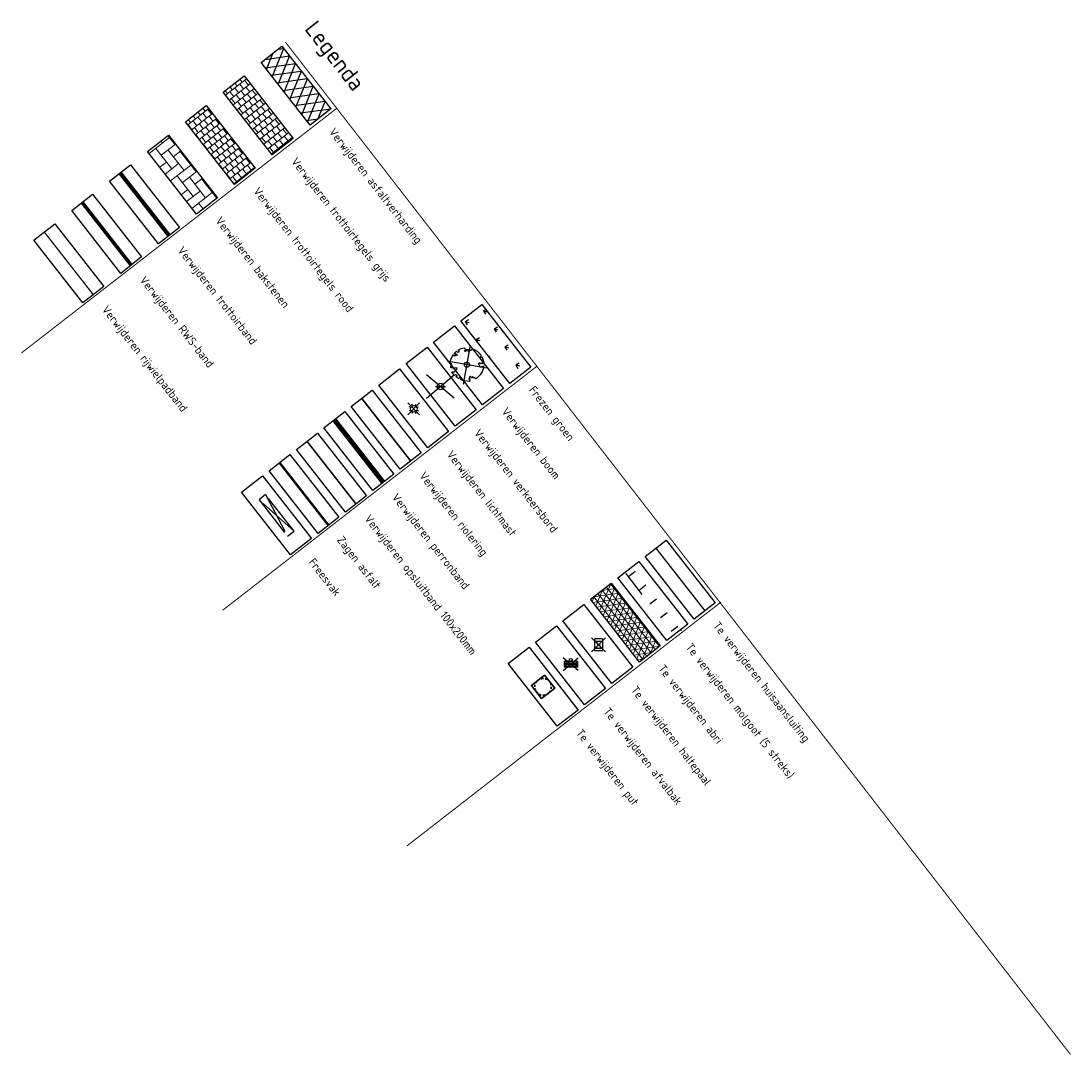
# Model space of a CAD drawing. Header units: metres. Extents: x 196882 to 197709, y 354811 to 355604.
# Tile 1 of 68: x 196882 to 196945, y 354975 to 355037. Entities that reach past the tile are written whole.
import ezdxf
from ezdxf.enums import TextEntityAlignment as Align

# ---------------------------------------------------------------- set-up
doc = ezdxf.new("R2010")
doc.units = ezdxf.units.M
doc.linetypes.add('DASHED2', pattern=[0.375, 0.25, -0.125])
doc.linetypes.add('HIDDENX2', pattern=[0.75, 0.5, -0.25])
doc.layers.get('0').update_dxf_attribs({"lineweight": 18})
for name, color, linetype, lineweight in [('N-WE-RI-PUT_BETON-S', 7, 'Continuous', 25), ('V-WE-GR-BOOM-S', 7, 'Continuous', 25), ('V-WE-IE-MEUBILAIR_WEGMEUBILAIR_AFVALBAK-S', 7, 'Continuous', 25), ('V-WE-IE-MEUBILAIR_WEGMEUBILAIR_LICHTMAST-A', 7, 'Continuous', 18), ('V-WE-IE-MEUBILAIR_WEGMEUBILAIR_VERKEERSBORD-S', 7, 'Continuous', 25), ('V-WE-RI-GWA_HUISAANSLUITING_PVC-G', 1, 'RI-GWA_HUISAANSLUITING-V', 25), ('V-WE-RI-VWA_TRANSPORTLEIDING-G', 20, 'RI-VWA-V', 35), ('V-WE-VH-KANTOPSLUITING_BUSHALTEBAND-G', 30, 'VH-BUSHALTEBAND-V', 25), ('V-WE-VH-KANTOPSLUITING_OPSLUITBAND-G', 7, 'VH-OPSLUITBAND-V', 25), ('V-WE-VH-KANTOPSLUITING_RIJWIELPADBAND_380X200-G', 10, 'VH-RIJWIELPADBAND_380X200-V', 0), ('V-WE-VH-KANTOPSLUITING_TROTTOIRBAND-G', 7, 'VH-TROTTOIRBAND-V', 0), ('V-WE-VH-KANTOPSLUITING_TROTTOIRBAND_RWS-G', 7, 'VH-RWSBAND-V', 0), ('V-WE-VH-VERHARDING_BETONSTRAATSTEEN-A', 252, 'Continuous', 18), ('V-WE-VH-VERHARDING_TEGEL-A', 252, 'Continuous', 18), ('V-WE-VH-ZAAGSNEDE-G', 7, 'ZAAGSNEDE_LINE', 30), ('V-WE-VW-HALTEPAAL-S', 7, 'Continuous', 25)]:
    doc.layers.add(name, color=color, linetype=linetype, lineweight=lineweight)
for name, color, linetype in [('tek_TEKST_ALGEMEEN', 7, 'Continuous'), ('V-WE-IE-LICHTMAST-G', 7, 'Continuous'), ('V-WE-VH-FREESVAK-G', 7, 'DASHED2'), ('V_WEGEN_A_ASFALT', 252, 'Continuous'), ('V_WEGEN_A_BSS', 252, 'Continuous'), ('X-XX-AL-LEGENDA-G', 7, 'Continuous')]:
    doc.layers.add(name, color=color, linetype=linetype)
doc.layers.add('V_GROEN_A_GRAS', color=3, linetype='Continuous', true_color=0x00ff00)
doc.styles.add('NLCS-ISO', font='NLCS-ISO.ttf')
doc.styles.add('NLCS-ISO-M500-T25', font='NLCS-ISO.ttf', dxfattribs={"height": 1})
doc.styles.get("Standard").update_dxf_attribs({"font": 'arial.ttf'})
doc.linetypes.add('RI-GWA_HUISAANSLUITING-V', pattern='A,2,[24,NLCS.SHX,S=1,R=0,X=0,Y=0],2,-1.8,2.6,-1.8,2.6,-1.8,2.6,-1.8', length=19)
doc.linetypes.add('RI-VWA-V', pattern='A,2.5,[24,NLCS.SHX,S=1,R=0,X=0,Y=0],2.5,-3,0,-3', length=11)
doc.linetypes.add('VH-BUSHALTEBAND-V', pattern='A,2,-2,1,[24,NLCS.SHX,S=1,R=0,X=0,Y=0],1,-2', length=8)
doc.linetypes.add('VH-OPSLUITBAND-V', pattern='A,4,-2,2,-2,2,[24,NLCS.SHX,S=1,R=0,X=0,Y=0],2,-2,2,-2', length=20)
doc.linetypes.add('VH-RIJWIELPADBAND_380X200-V', pattern='A,4,[24,NLCS.SHX,S=1,R=0,X=0,Y=0],4,-2,2,-2,0,-2,2,-2', length=20)
doc.linetypes.add('VH-RWSBAND-V', pattern='A,5,[24,NLCS.SHX,S=1,R=0,X=0,Y=0],5,-2,2,-2,2,-2,2,-2', length=24)
doc.linetypes.add('VH-TROTTOIRBAND-V', pattern='A,2.5,[24,NLCS.SHX,S=1,R=0,X=0,Y=0],2.5,-2,2,-2,2,-2', length=15)
doc.linetypes.add('ZAAGSNEDE_LINE', pattern='A,12.7,-5.08,["Z",Standard,S=2.54,R=0,X=-2.54,Y=-1.27],-6.35', length=24.13)

# ---------------------------------------------------------------- blocks, each defined once
blk = doc.blocks.new('*U82')
at = {"color": 1}
blk.add_lwpolyline([(0.087, 0.942), (0.088, 0.944), (0.09, 0.946), (0.091, 0.948), (0.093, 0.949), (0.095, 0.951), (0.096, 0.952), (0.097, 0.954), (0.099, 0.956), (0.1, 0.958), (0.102, 0.96), (0.103, 0.963), (0.103, 0.967), (0.103, 0.972), (0.103, 0.977), (0.102, 0.983), (0.095, 1.007, -0.52938), (0.106, 1.02, -0.087139), (0.444, 0.925, -0.372341), (0.457, 0.895), (0.471, 0.824), (0.436, 0.789), (0.398, 0.797), (0.353, 0.763), (0.371, 0.72), (0.417, 0.705), (0.542, 0.734), (0.573, 0.717), (0.57, 0.691), (0.541, 0.673), (0.515, 0.588), (0.549, 0.534), (0.634, 0.669, -0.504641), (0.681, 0.628, 0.331948), (0.709, 0.584, 0.282008), (0.799, 0.601), (0.791, 0.597, -0.512156), (0.833, 0.597, -0.16076), (1.019, -0.011), (0.995, -0.034), (0.995, -0.059), (0.972, -0.063), (0.975, -0.088), (0.94, -0.076), (0.929, -0.104), (0.973, -0.133), (0.987, -0.144), (1.011, -0.12, -0.106371), (0.868, -0.522), (0.741, -0.44), (0.718, -0.456), (0.702, -0.389), (0.657, -0.335), (0.605, -0.335), (0.606, -0.398), (0.566, -0.536), (0.572, -0.562), (0.601, -0.566), (0.786, -0.637, -0.236298), (-0.045, -1.003, 0.159625), (-0.069, -0.954, 0.350802), (-0.063, -0.906, -0.504641), (-0.12, -0.879), (-0.106, -0.834), (-0.129, -0.792), (-0.16, -0.796), (-0.165, -0.829), (-0.188, -0.842), (-0.216, -0.821), (-0.24, -0.695), (-0.258, -0.677), (-0.304, -0.678), (-0.317, -0.733), (-0.336, -0.739), (-0.354, -0.785), (-0.401, -0.76, 0.733583), (-0.384, -0.795, -0.861625), (-0.374, -0.826, 0.279978), (-0.409, -0.879), (-0.407, -0.881, -0.827056), (-0.442, -0.917, -0.116774), (-0.83, -0.511), (-0.823, -0.51), (-0.817, -0.508), (-0.812, -0.506), (-0.808, -0.504), (-0.805, -0.502), (-0.803, -0.5), (-0.801, -0.497), (-0.754, -0.437), (-0.752, -0.435), (-0.752, -0.433), (-0.751, -0.431), (-0.75, -0.429), (-0.75, -0.427), (-0.749, -0.425), (-0.748, -0.422), (-0.747, -0.42), (-0.746, -0.417), (-0.744, -0.414), (-0.743, -0.411), (-0.741, -0.408), (-0.739, -0.405), (-0.738, -0.401), (-0.736, -0.398), (-0.735, -0.395), (-0.734, -0.392), (-0.734, -0.389), (-0.733, -0.386), (-0.733, -0.383), (-0.733, -0.381), (-0.734, -0.379), (-0.734, -0.377), (-0.735, -0.375), (-0.736, -0.374), (-0.738, -0.374), (-0.74, -0.373), (-0.742, -0.373), (-0.744, -0.373), (-0.746, -0.373), (-0.748, -0.373), (-0.75, -0.372), (-0.753, -0.371), (-0.755, -0.37), (-0.758, -0.369), (-0.76, -0.367), (-0.763, -0.365), (-0.765, -0.363), (-0.768, -0.361), (-0.771, -0.359), (-0.773, -0.357), (-0.776, -0.355), (-0.779, -0.352), (-0.781, -0.35), (-0.83, -0.406), (-0.832, -0.403), (-0.835, -0.4), (-0.837, -0.397), (-0.839, -0.394), (-0.841, -0.39), (-0.844, -0.388), (-0.848, -0.386), (-0.855, -0.385), (-0.864, -0.386), (-0.876, -0.388), (-0.891, -0.393, -0.040997), (-0.958, -0.205), (-0.923, -0.211), (-0.893, -0.231), (-0.876, -0.216), (-0.856, -0.185), (-0.875, -0.156), (-0.865, -0.113), (-0.904, -0.11), (-0.93, -0.085), (-0.978, -0.116, -0.05814), (-0.998, 0.166), (-0.97, 0.16), (-0.86, 0.073), (-0.812, 0.089), (-0.626, 0.139), (-0.61, 0.2), (-0.682, 0.229), (-0.693, 0.252), (-0.824, 0.317), (-0.827, 0.354), (-0.872, 0.391), (-0.89, 0.428), (-0.859, 0.476), (-0.792, 0.486), (-0.73, 0.527), (-0.729, 0.568), (-0.768, 0.613), (-0.757, 0.632), (-0.773, 0.662, -0.13428), (-0.333, 0.967, -0.541727), (-0.319, 0.957), (-0.322, 0.928), (-0.321, 0.913), (-0.319, 0.902), (-0.316, 0.893), (-0.312, 0.887), (-0.307, 0.882), (-0.302, 0.878), (-0.297, 0.875), (-0.293, 0.872), (-0.289, 0.868), (-0.286, 0.865), (-0.282, 0.862), (-0.279, 0.859), (-0.276, 0.857), (-0.273, 0.855), (-0.269, 0.854), (-0.266, 0.854), (-0.262, 0.855), (-0.258, 0.857), (-0.255, 0.859), (-0.25, 0.861), (-0.246, 0.863), (-0.242, 0.865), (-0.238, 0.867), (-0.234, 0.868), (-0.229, 0.869), (-0.225, 0.87), (-0.221, 0.871), (-0.217, 0.871), (-0.213, 0.872), (-0.21, 0.873), (-0.206, 0.874), (-0.203, 0.876), (-0.2, 0.879), (-0.197, 0.882), (-0.195, 0.885), (-0.193, 0.865), (-0.188, 0.86), (-0.167, 0.824), (-0.122, 0.799), (-0.185, 0.902), (-0.184, 0.905), (-0.183, 0.908), (-0.183, 0.911), (-0.183, 0.914), (-0.184, 0.917), (-0.185, 0.92), (-0.188, 0.923), (-0.191, 0.926), (-0.194, 0.929), (-0.199, 0.933), (-0.204, 0.938), (-0.21, 0.944), (-0.216, 0.951), (-0.223, 0.959), (-0.24, 0.98, -0.543104), (-0.234, 0.996, -0.046766), (-0.047, 1.023, -0.385168), (-0.036, 1.015), (-0.03, 0.976), (-0.028, 0.964), (-0.024, 0.956), (-0.021, 0.951), (-0.017, 0.947), (-0.013, 0.946), (-0.009, 0.945), (-0.005, 0.945), (-0.002, 0.945), (0.002, 0.944), (0.005, 0.943), (0.009, 0.942), (0.012, 0.941), (0.015, 0.939), (0.019, 0.938), (0.022, 0.936), (0.025, 0.935), (0.028, 0.934), (0.031, 0.932), (0.033, 0.931), (0.036, 0.929), (0.038, 0.928), (0.04, 0.926), (0.042, 0.924), (0.044, 0.922), (0.045, 0.92), (0.046, 0.919), (0.047, 0.917), (0.048, 0.915), (0.049, 0.914), (0.051, 0.913), (0.052, 0.912), (0.054, 0.912), (0.056, 0.912), (0.058, 0.913), (0.06, 0.914), (0.062, 0.915), (0.065, 0.916), (0.067, 0.918), (0.07, 0.921), (0.072, 0.923), (0.074, 0.926), (0.076, 0.929), (0.079, 0.932), (0.081, 0.935), (0.083, 0.937), (0.085, 0.94)], format="xyb", close=True, dxfattribs=at)
at = {"color": 10}
for points in [[(0.849, -0.849), (-0.849, 0.849)], [(-0.849, -0.849), (0.849, 0.849)]]:
    blk.add_lwpolyline(points, dxfattribs=at)
at = {"color": 1}
blk.add_circle((0, 0), 0.15, dxfattribs=at)
at = {"color": 7, "style": 'NLCS-ISO-M500-T25'}
for tag, p in [('NR', (-0.492, -0.08)), ('NAAM', (-0.492, -0.32))]:
    blk.add_attdef(tag, p, '', height=0.2, dxfattribs=at)
at = {"color": 7, "style": 'NLCS-ISO-M500-T25', "flags": 1}
for tag, p in [('WETNAAM', (-0.492, -0.56)), ('STAMDIA', (-0.492, -0.8)), ('STAMOMTR', (-0.492, -1.04)), ('OPMERKING', (-0.492, -1.28))]:
    blk.add_attdef(tag, p, '', height=0.2, dxfattribs=at)
blk = doc.blocks.new('V-SIE-WEG_VERKEERSBORD')
at = {"color": 0}
for p, q in [((-0.836, -0.701), (0.836, 0.701)), ((0.836, -0.701), (-0.836, 0.701))]:
    blk.add_line(p, q, dxfattribs=at)
blk.add_line((-0.3, 0), (0.3, 0))
blk.add_circle((0, 0), 0.2)
at = {"style": 'NLCS-ISO'}
blk.add_attdef('VERKEERSBORD', (0.2, 0.202), '', height=0.4, dxfattribs=at)
blk = doc.blocks.new('Lichtmast_V')
for points in [[(0.354, 0.354), (-0.354, -0.354)], [(0.354, -0.354), (-0.354, 0.354)], [(-0.185, 0.077), (-0.277, 0.115)], [(-0.077, 0.185), (-0.115, 0.277)], [(0.077, 0.185), (0.115, 0.277)], [(0.185, 0.077), (0.277, 0.115)], [(-0.185, -0.077), (-0.277, -0.115)], [(-0.077, -0.185), (-0.115, -0.277)], [(0.077, -0.185), (0.115, -0.277)], [(0.185, -0.077), (0.277, -0.115)]]:
    blk.add_lwpolyline(points)
at = {"layer": 'V-WE-IE-LICHTMAST-G'}
blk.add_circle((0, 0), 0.2, dxfattribs=at)
blk = doc.blocks.new('SVW-HALTEPAAL-SO')
for p, q in [((-1.29, 1.06), (1.29, 1.06)), ((-1.29, -1.06), (1.29, -1.06))]:
    blk.add_line(p, q)
for points in [[(2.12, 2.12), (-2.12, -2.12)], [(2.12, -2.12), (-2.12, 2.12)]]:
    blk.add_lwpolyline(points)
blk.add_lwpolyline([(-1.09, -1.76), (1.09, -1.76, 0.414214), (1.29, -1.56), (1.29, 1.56, 0.414214), (1.09, 1.76), (-1.09, 1.76, 0.414214), (-1.29, 1.56), (-1.29, -1.56, 0.414214)], format="xyb", close=True)
at = {"lineweight": 18, "style": 'NLCS-ISO'}
blk.add_text('h', height=1.8, dxfattribs=at).set_placement((0.02, 0.01), align=Align.MIDDLE_CENTER)
blk = doc.blocks.new('V-SIE-WEG_AFVALBAK_TYPE_02')
at = {"color": 0}
for p, q in [((-0.453, -0.645), (0.453, 0.115)), ((0.453, -0.645), (-0.453, 0.115))]:
    blk.add_line(p, q, dxfattribs=at)
at = {"linetype": 'Continuous'}
for p, q in [((0.4, -0.091), (-0.4, -0.091)), ((-0.34, -0.195), (-0.4, -0.091)), ((-0.34, -0.252), (-0.4, -0.441)), ((0.4, -0.441), (-0.4, -0.441)), ((0.34, -0.195), (-0.34, -0.195)), ((-0.34, -0.252), (-0.34, -0.195)), ((0.34, -0.252), (-0.34, -0.252)), ((-0.302, -0.297), (-0.333, -0.397)), ((0.333, -0.397), (-0.333, -0.397)), ((0.302, -0.297), (-0.302, -0.297)), ((0.302, -0.297), (0.333, -0.397)), ((0.34, -0.195), (0.4, -0.091)), ((0.34, -0.252), (0.34, -0.195)), ((0.34, -0.252), (0.4, -0.441))]:
    blk.add_line(p, q, dxfattribs=at)
for p, q in [((-0.4, -0.091), (-0.4, -0.441)), ((0.4, -0.091), (0.4, -0.441))]:
    blk.add_line(p, q)
blk.add_circle((0, 0), 0.0908, dxfattribs=at)
blk = doc.blocks.new('*U86')
at = {"color": 1, "lineweight": 30}
blk.add_lwpolyline([(-0.5, 0.5), (0.5, 0.5), (0.5, -0.5), (-0.5, -0.5)], close=True, dxfattribs=at)
at = {"color": 1, "linetype": 'HIDDENX2', "lineweight": 30, "ltscale": 0.25}
blk.add_circle((0, 0), 0.5, dxfattribs=at)
for tag, p in [('PUTNR', (1.153, 0.735)), ('MVHOOGTE', (1.153, 0.035))]:
    blk.add_attdef(tag, text='', height=0.5).set_placement(p, align=Align.MIDDLE)
blk.add_attdef('H', text='', height=0.5).set_placement((0, 0), align=Align.MIDDLE_CENTER)

msp = doc.modelspace()

# ---------------------------------------------------------------- hatches: boundary and pattern name
at = {"layer": 'V-WE-IE-MEUBILAIR_WEGMEUBILAIR_LICHTMAST-A'}
h = msp.add_hatch(dxfattribs=at)
h.set_pattern_fill('NET3', color=256, scale=0.1)
h.set_pattern_definition([(308.01566048, (0, 0), (0.250139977, 0.19554089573), []), (8.01566048, (0, 0), (-0.04427339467, 0.31439802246), []), (68.01566048, (0, 0), (-0.29441337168, 0.11885712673), [])])
h.paths.add_polyline_path([(196917.718, 355003.443), (196920.674, 354999.661), (196919.414, 354998.676), (196916.457, 355002.458)])
at = {"layer": 'V-WE-VH-VERHARDING_BETONSTRAATSTEEN-A'}
h = msp.add_hatch(dxfattribs=at)
h.set_pattern_fill('AVH-BSS_KEIFORMAAT_KEPER', color=256, scale=5, pattern_type=2)
h.set_pattern_definition([(308.01566048, (202.60715, -99.2409), (0.7369526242, -0.0902819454), [1.575, -0.525]), (218.01566048, (203.4344, -98.59423), (0.7369526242, -0.0902819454), [1.575, -0.525])])
h.paths.add_polyline_path([(196890.993, 355030.466), (196893.95, 355026.684), (196892.689, 355025.699), (196889.733, 355029.48)])
at = {"layer": 'V-WE-VH-VERHARDING_TEGEL-A'}
h = msp.add_hatch(dxfattribs=at)
h.set_pattern_fill('AVH-TEGEL_300X300_HALFST', color=256, scale=1.25, pattern_type=2)
h.set_pattern_definition([(308.015660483, (67.84354, 14.9511), (0.378674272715, -0.1799640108), [0.375, -0.375]), (38.01566048, (67.84354, 14.9511), (-0.23095381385, 0.29544091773), [])])
h.paths.add_polyline_path([(196895.563, 355034.038), (196898.519, 355030.256), (196897.259, 355029.271), (196894.302, 355033.052)])
h = msp.add_hatch(dxfattribs=at)
h.set_pattern_fill('AVH-TEGEL_300X300_HALFST', color=11, scale=1.25, pattern_type=2)
h.set_pattern_definition([(308.015660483, (62.50965, 15.04364), (0.378674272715, -0.1799640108), [0.375, -0.375]), (38.01566048, (62.50965, 15.04364), (-0.23095381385, 0.29544091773), [])])
h.paths.add_polyline_path([(196893.278, 355032.252), (196896.234, 355028.47), (196894.974, 355027.485), (196892.018, 355031.266)])
at = {"layer": 'V_GROEN_A_GRAS'}
h = msp.add_hatch(dxfattribs=at)
h.set_pattern_fill('GRASS', color=70, scale=0.05, angle=-52.20471, style=0)
h.set_pattern_definition([(345.81095477, (401523.2593, 63514.8605), (1.0907547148, 0.650502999), [0.238125, -1.557926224]), (300.81095477, (401523.2593, 63514.8605), (1.090754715, 0.650502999), [0.238125, -1.031875]), (30.81095477, (401523.2593, 63514.8605), (-0.650502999, 1.090754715), [0.238125, -1.031875])])
h.paths.add_polyline_path([(196909.911, 355020.25), (196912.867, 355016.468), (196911.606, 355015.483), (196908.65, 355019.264)])
at = {"layer": 'V_WEGEN_A_ASFALT'}
h = msp.add_hatch(dxfattribs=at)
h.set_pattern_fill('AVH-ASFALT', color=256, scale=0.5, style=0, pattern_type=2)
h.set_pattern_definition([(8.01566048, (77.0048, 57.09996), (-0.0697218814, 0.495114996), []), (68.01566048, (77.0048, 57.09996), (-0.463643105, 0.1871765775), [])])
h.paths.add_polyline_path([(196897.848, 355035.824), (196900.804, 355032.042), (196899.543, 355031.057), (196896.587, 355034.838)])
at = {"layer": 'V_WEGEN_A_BSS', "linetype": 'Continuous'}
h = msp.add_hatch(dxfattribs=at)
h.set_pattern_fill('AVH-BSS_KEIFORMAAT_HALFST', color=256, scale=5, angle=-270, style=0, pattern_type=2)
h.set_pattern_definition([(37.8188, (196917.06635, 354883.57), (0.0928136, 0.736638), [0.525, -0.525]), (127.8188, (196917.06635, 354883.57), (-0.4147258, -0.3219122), [])])
h.paths.add_polyline_path([(196918.997, 355004.352), (196918.604, 355004.019), (196921.561, 355000.237), (196921.953, 355000.57)])

# ---------------------------------------------------------------- linework, layer by layer
at = {"layer": 'tek_TEKST_ALGEMEEN', "lineweight": 30, "const_width": 0.06}
for points in [[(196898.059, 355036.073), (196945.427, 354974.997)], [(196882.131, 355017.324), (196901.155, 355032.084)], [(196894.268, 355001.798), (196913.217, 355016.51)], [(196905.384, 354987.578), (196924.333, 355002.289)]]:
    msp.add_lwpolyline(points, dxfattribs=at)
at = {"layer": 'V-WE-RI-GWA_HUISAANSLUITING_PVC-G'}
msp.add_lwpolyline([(196920.397, 355005.537), (196923.353, 355001.755)], dxfattribs=at)
at = {"layer": 'V-WE-RI-VWA_TRANSPORTLEIDING-G', "flags": 128}
msp.add_lwpolyline([(196902.662, 355014.584), (196905.619, 355010.802)], dxfattribs=at)
at = {"layer": 'V-WE-VH-FREESVAK-G', "ltscale": 10}
msp.add_lwpolyline([(196898.188, 355006.263), (196898.582, 355006.571), (196896.857, 355008.777), (196896.463, 355008.469)], close=True, dxfattribs=at)
for points in [[(196896.857, 355008.777), (196898.188, 355006.263)], [(196898.582, 355006.571), (196896.463, 355008.469)]]:
    msp.add_lwpolyline(points, dxfattribs=at)
at = {"layer": 'V-WE-VH-KANTOPSLUITING_BUSHALTEBAND-G', "const_width": 0.3, "flags": 128}
msp.add_lwpolyline([(196901.008, 355013.29), (196903.964, 355009.509)], dxfattribs=at)
at = {"layer": 'V-WE-VH-KANTOPSLUITING_OPSLUITBAND-G', "const_width": 0.1, "flags": 128}
msp.add_lwpolyline([(196899.354, 355011.997), (196902.31, 355008.215)], dxfattribs=at)
at = {"layer": 'V-WE-VH-KANTOPSLUITING_RIJWIELPADBAND_380X200-G', "const_width": 0.08, "flags": 128}
msp.add_lwpolyline([(196883.509, 355024.615), (196886.465, 355020.833)], dxfattribs=at)
at = {"layer": 'V-WE-VH-KANTOPSLUITING_TROTTOIRBAND-G', "const_width": 0.25, "flags": 128}
msp.add_lwpolyline([(196888.078, 355028.187), (196891.035, 355024.405)], dxfattribs=at)
at = {"layer": 'V-WE-VH-KANTOPSLUITING_TROTTOIRBAND_RWS-G', "const_width": 0.22, "flags": 128}
msp.add_lwpolyline([(196885.794, 355026.401), (196888.75, 355022.619)], dxfattribs=at)
at = {"layer": 'V-WE-VH-ZAAGSNEDE-G', "const_width": 0.145, "flags": 128}
msp.add_lwpolyline([(196897.699, 355010.704), (196900.655, 355006.922)], dxfattribs=at)
at = {"layer": 'X-XX-AL-LEGENDA-G', "flags": 128}
for points in [[(196897.848, 355035.824), (196900.804, 355032.042), (196899.543, 355031.057), (196896.587, 355034.838)], [(196895.563, 355034.038), (196898.519, 355030.256), (196897.259, 355029.271), (196894.302, 355033.052)], [(196893.278, 355032.252), (196896.234, 355028.47), (196894.974, 355027.485), (196892.018, 355031.266)], [(196890.993, 355030.466), (196893.95, 355026.684), (196892.689, 355025.699), (196889.733, 355029.48)], [(196888.709, 355028.68), (196891.665, 355024.898), (196890.404, 355023.912), (196887.448, 355027.694)], [(196886.424, 355026.893), (196889.38, 355023.112), (196888.12, 355022.126), (196885.163, 355025.908)], [(196884.139, 355025.107), (196887.095, 355021.326), (196885.835, 355020.34), (196882.879, 355024.122)], [(196909.911, 355020.25), (196912.867, 355016.468), (196911.606, 355015.483), (196908.65, 355019.264)], [(196908.256, 355018.957), (196911.212, 355015.175), (196909.952, 355014.19), (196906.996, 355017.971)], [(196906.602, 355017.663), (196909.558, 355013.882), (196908.297, 355012.896), (196905.341, 355016.678)], [(196904.947, 355016.37), (196907.903, 355012.588), (196906.643, 355011.603), (196903.687, 355015.384)], [(196903.293, 355015.077), (196906.249, 355011.295), (196904.988, 355010.309), (196902.032, 355014.091)], [(196901.638, 355013.783), (196904.594, 355010.002), (196903.334, 355009.016), (196900.378, 355012.798)], [(196899.984, 355012.49), (196902.94, 355008.708), (196901.679, 355007.723), (196898.723, 355011.504)], [(196898.329, 355011.196), (196901.286, 355007.415), (196900.025, 355006.429), (196897.069, 355010.211)], [(196896.675, 355009.903), (196899.631, 355006.122), (196898.371, 355005.136), (196895.414, 355008.918)], [(196921.027, 355006.03), (196923.983, 355002.248), (196922.722, 355001.263), (196919.766, 355005.044)], [(196919.372, 355004.736), (196922.329, 355000.955), (196921.068, 354999.969), (196918.112, 355003.751)], [(196917.718, 355003.443), (196920.674, 354999.661), (196919.414, 354998.676), (196916.457, 355002.458)], [(196916.063, 355002.15), (196919.02, 354998.368), (196917.759, 354997.383), (196914.803, 355001.164)], [(196914.409, 355000.856), (196917.365, 354997.075), (196916.105, 354996.089), (196913.148, 354999.871)], [(196912.754, 354999.563), (196915.711, 354995.781), (196914.45, 354994.796), (196911.494, 354998.578)]]:
    msp.add_lwpolyline(points, close=True, dxfattribs=at)

# ---------------------------------------------------------------- block references
at = {"layer": 'N-WE-RI-PUT_BETON-S', "rotation": 308.0156604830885}
msp.add_blockref('*U86', (196913.602, 354997.18), dxfattribs=at)
at = {"layer": 'V-WE-GR-BOOM-S', "rotation": 35}
msp.add_blockref('*U82', (196909.007, 355016.613), dxfattribs=at)
at = {"layer": 'V-WE-IE-LICHTMAST-G', "color": 3, "linetype": 'Continuous', "lineweight": 0}
msp.add_blockref('Lichtmast_V', (196905.802, 355013.953), dxfattribs=at)
at = {"layer": 'V-WE-IE-MEUBILAIR_WEGMEUBILAIR_AFVALBAK-S'}
msp.add_blockref('V-SIE-WEG_AFVALBAK_TYPE_02', (196915.275, 354998.805), dxfattribs=at)
at = {"layer": 'V-WE-IE-MEUBILAIR_WEGMEUBILAIR_VERKEERSBORD-S', "color": 7, "linetype": 'Continuous', "lineweight": 0}
msp.add_blockref('V-SIE-WEG_VERKEERSBORD', (196907.41, 355015.303), dxfattribs=at)
at = {"layer": 'V-WE-VW-HALTEPAAL-S', "xscale": 0.2, "yscale": 0.2, "zscale": 0.2}
msp.add_blockref('SVW-HALTEPAAL-SO', (196916.954, 354999.718), dxfattribs=at)

# ---------------------------------------------------------------- texts
at = {"layer": 'X-XX-AL-LEGENDA-G', "width": 20, "attachment_point": 4, "rotation": 308.01566, "style": 'NLCS-ISO'}
for s, insert, char_height in [('Legenda', (196899.443, 355037.07), 1), ('Verwijderen asfaltverharding', (196900.789, 355030.762), 0.5), ('Verwijderen trottoirtegels grijs', (196898.505, 355028.975), 0.5), ('Verwijderen trottoirtegels rood', (196896.22, 355027.189), 0.5), ('Verwijderen bakstenen', (196893.935, 355025.403), 0.5), ('Verwijderen trottoirband', (196891.65, 355023.617), 0.5), ('Verwijderen RWS-band', (196889.366, 355021.831), 0.5), ('Verwijderen rijwielpadband', (196887.081, 355020.045), 0.5), ('Frezen groen', (196912.852, 355015.188), 0.5), ('Verwijderen boom', (196911.198, 355013.894), 0.5), ('Verwijderen verkeersbord', (196909.543, 355012.601), 0.5), ('Verwijderen lichtmast', (196907.889, 355011.308), 0.5), ('Verwijderen riolering', (196906.235, 355010.014), 0.5), ('Verwijderen perronband', (196904.58, 355008.721), 0.5), ('Verwijderen opsluitband 100x200mm', (196902.926, 355007.428), 0.5), ('Zagen asfalt', (196901.271, 355006.134), 0.5), ('Freesvak', (196899.617, 355004.841), 0.5), ('Te verwijderen huisaansluiting', (196923.969, 355000.968), 0.5), ('Te verwijderen molgoot (5 streks)', (196922.314, 354999.674), 0.5), ('Te verwijderen abri', (196920.66, 354998.381), 0.5), ('Te verwijderen haltepaal', (196919.005, 354997.088), 0.5), ('Te verwijderen afvalbak', (196917.351, 354995.794), 0.5), ('Te verwijderen put', (196915.696, 354994.501), 0.5)]:
    msp.add_mtext(s, dxfattribs=dict(at, insert=insert, char_height=char_height))

doc.saveas('drawing.dxf')
